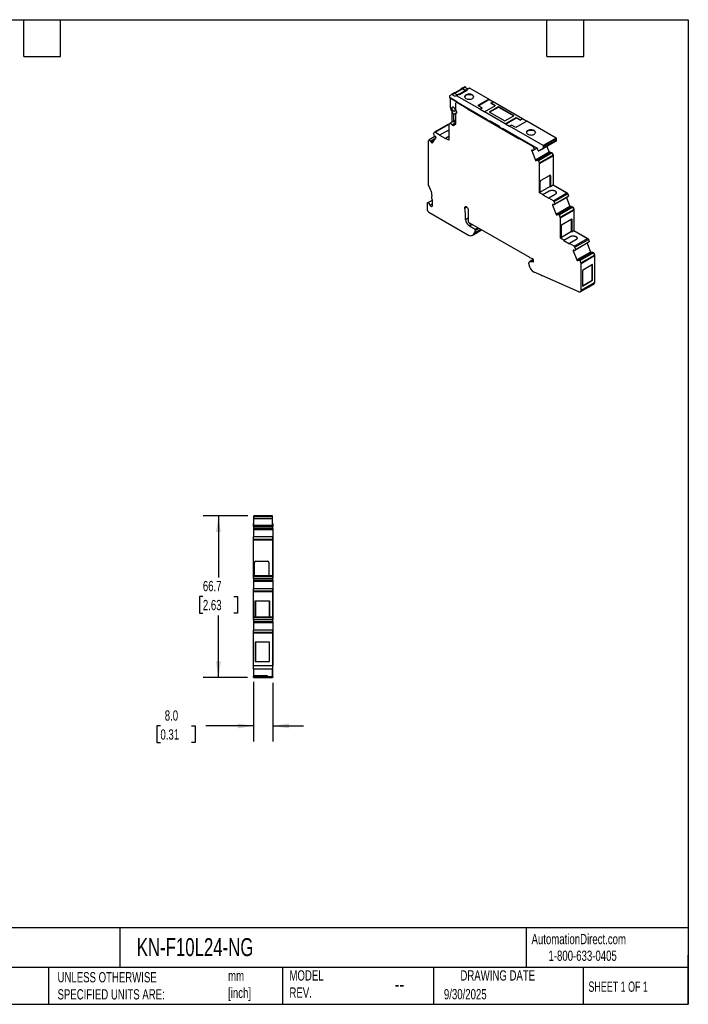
# Model space of a CAD drawing. Header units: millimetres. Extents: x 13 to 546, y 13 to 419.
# Tile 2 of 2: x 270 to 546, y 13 to 419. Entities that reach past the tile are written whole.
import ezdxf

# ---------------------------------------------------------------- set-up
doc = ezdxf.new("R2010")
doc.units = ezdxf.units.MM
doc.header["$LTSCALE"] = 2
doc.linetypes.add('SLD-Solid', pattern=[0])
doc.layers.add('DIMENSIONS', color=140, linetype='SLD-Solid', lineweight=25)
doc.layers.add('TEXT', color=140, linetype='SLD-Solid', lineweight=25)
doc.styles.add('SLDTEXTSTYLE0', font='TXT', dxfattribs={"width": 0.7})
doc.styles.add('SLDTEXTSTYLE1', font='TXT', dxfattribs={"width": 0.65})
doc.dimstyles.new('SLDDIMSTYLE1', dxfattribs={"dimtxt": 4.316016, "dimasz": 6.604, "dimexe": 0, "dimexo": 0.0625, "dimgap": 1.079004, "dimtad": 0, "dimtih": 1, "dimtoh": 1, "dimdec": 1, "dimrnd": 1e-09, "dimzin": 12, "dimdsep": 46, "dimtxsty": 'SLDTEXTSTYLE0', "dimsah": 1, "dimcen": 0.09, "dimadec": 0, "dimazin": 3, "dimtfac": 1, "dimtdec": 1, "dimtofl": 0, "dimtmove": 0, "dimatfit": 3, "dimfxl": 0, "dimfrac": 2, "dimtolj": 1, "dimtzin": 12, "dimarcsym": 0})
doc.dimstyles.new('SLDDIMSTYLE2', dxfattribs={"dimtxt": 4.316016, "dimasz": 6.604, "dimexe": 0, "dimexo": 0.0625, "dimgap": 1.079004, "dimtad": 0, "dimtih": 1, "dimtoh": 1, "dimdec": 1, "dimrnd": 1e-09, "dimzin": 4, "dimdsep": 46, "dimtxsty": 'SLDTEXTSTYLE0', "dimsah": 1, "dimcen": 0.09, "dimadec": 0, "dimazin": 1, "dimtfac": 1, "dimtdec": 1, "dimtmove": 0, "dimatfit": 0, "dimfxl": 0, "dimfrac": 2, "dimtolj": 1, "dimtzin": 12, "dimarcsym": 0})

# ---------------------------------------------------------------- blocks, each defined once
blk = doc.blocks.new('_D_2')
at = {"layer": 'DIMENSIONS'}
for p, q in [((366.63, 145.87), (366.63, 121.24)), ((374.63, 145.44), (374.63, 121.24)), ((328.22, 127.59), (326.77, 127.59)), ((326.77, 127.59), (326.77, 120.73)), ((341.04, 127.59), (342.49, 127.59)), ((342.49, 127.59), (342.49, 120.73)), ((366.63, 127.59), (346.89, 127.59)), ((374.63, 127.59), (387.33, 127.59)), ((326.77, 120.73), (328.22, 120.73)), ((342.49, 120.73), (341.04, 120.73))]:
    blk.add_line(p, q, dxfattribs=at)
for points in [[(366.63, 127.59), (360.03, 128.61), (360.03, 126.58)], [(374.63, 127.59), (381.24, 126.58), (381.24, 128.61)]]:
    blk.add_solid(points, dxfattribs=at)
at = {"layer": 'DIMENSIONS', "char_height": 4.233, "attachment_point": 1, "style": 'SLDTEXTSTYLE0'}
for s, insert in [('8.0', (330.01, 134.02)), ('0.31', (328.22, 126.19))]:
    blk.add_mtext(s, dxfattribs=dict(at, insert=insert))
blk = doc.blocks.new('_D_3')
at = {"layer": 'DIMENSIONS'}
for p, q in [((364.29, 214.29), (345.8, 214.29)), ((352.15, 214.29), (352.15, 188.84)), ((345.73, 181.02), (344.28, 181.02)), ((344.28, 181.02), (344.28, 174.16)), ((358.56, 181.02), (360.01, 181.02)), ((360.01, 181.02), (360.01, 174.16)), ((344.28, 174.16), (345.73, 174.16)), ((352.15, 147.59), (352.15, 173.19)), ((360.01, 174.16), (358.56, 174.16)), ((364.09, 147.59), (345.8, 147.59))]:
    blk.add_line(p, q, dxfattribs=at)
for points in [[(352.15, 214.29), (351.13, 207.69), (353.16, 207.69)], [(352.15, 147.59), (353.16, 154.2), (351.13, 154.2)]]:
    blk.add_solid(points, dxfattribs=at)
at = {"layer": 'DIMENSIONS', "char_height": 4.233, "attachment_point": 1, "style": 'SLDTEXTSTYLE0'}
for s, insert in [('66.7', (345.73, 187.44)), ('2.63', (345.73, 179.61))]:
    blk.add_mtext(s, dxfattribs=dict(at, insert=insert))

msp = doc.modelspace()

# ---------------------------------------------------------------- linework, layer by layer
for p, q in [((452.86, 390.69), (449.72, 388.88)), ((453.03, 390.61), (449.83, 388.76)), ((454.65, 390.15), (451.51, 388.34)), ((451.99, 390.19), (451.99, 390.2)), ((452.36, 390.52), (452.03, 390.33)), ((452.81, 390.78), (452.36, 390.52)), ((452.36, 390.52), (452.36, 390.4)), ((453.87, 391.39), (452.81, 390.78)), ((454.13, 391.27), (453.07, 390.66)), ((455.67, 390.85), (454.6, 390.24)), ((455.82, 390.83), (454.75, 390.22)), ((454.96, 390.1), (454.75, 390.22)), ((463.76, 386.25), (455.82, 390.83)), ((447.47, 387.59), (447.47, 387)), ((447.47, 387), (450.58, 385.2)), ((448.49, 388.29), (447.53, 387.73)), ((450.58, 385.2), (447.82, 386.8)), ((447.82, 386.8), (447.82, 382.96)), ((449.55, 388.9), (448.49, 388.29)), ((449.82, 388.78), (448.76, 388.17)), ((451.35, 388.36), (450.29, 387.75)), ((451.5, 388.34), (450.44, 387.73)), ((460.16, 382.12), (450.44, 387.73)), ((451.5, 388.34), (451.71, 388.22)), ((454.75, 390.14), (451.57, 388.3)), ((451.71, 388.22), (454.96, 390.1)), ((454.75, 390.14), (454.89, 390.06)), ((463.76, 386.25), (459.24, 383.63)), ((459.33, 383.58), (463.79, 386.15)), ((463.79, 386.15), (463.76, 386.25)), ((465.46, 385.18), (463.79, 386.15)), ((448.88, 383.07), (448.72, 382.98)), ((450.15, 381.88), (450.15, 384.71)), ((450.64, 385.17), (450.26, 384.94)), ((450.79, 385.08), (450.51, 384.92)), ((454.96, 382.35), (450.51, 384.92)), ((450.58, 385.2), (463.13, 377.96)), ((450.58, 385.13), (450.58, 385.2)), ((450.58, 385.2), (450.58, 385.2)), ((455.24, 382.51), (454.96, 382.35)), ((454.96, 382.35), (454.98, 382.25)), ((454.98, 382.25), (455.33, 382.46)), ((454.98, 382.25), (476.26, 369.97)), ((461.01, 382.61), (459.24, 383.63)), ((461.01, 382.61), (460.16, 382.12)), ((461.01, 382.53), (460.16, 382.04)), ((460.16, 382.04), (460.16, 382.12)), ((461.9, 381.03), (460.16, 382.04)), ((461.01, 382.53), (461.01, 382.61)), ((461.93, 381.1), (466.45, 383.71)), ((467.72, 383.14), (463.98, 380.98)), ((464.05, 380.94), (467.72, 383.06)), ((464.68, 384.73), (465.53, 385.22)), ((464.68, 384.73), (466.45, 383.71)), ((464.68, 384.65), (464.68, 384.73)), ((464.68, 384.65), (466.38, 383.67)), ((477.69, 378.2), (465.53, 385.22)), ((474.09, 379.47), (467.72, 383.14)), ((467.72, 383.06), (467.72, 383.14)), ((467.72, 383.06), (474.02, 379.43)), ((448.49, 381.2), (448.49, 376.76)), ((449.2, 380.2), (449.2, 377.22)), ((449.55, 380.17), (449.93, 380.39)), ((449.79, 380.38), (449.66, 380.31)), ((449.67, 381.34), (449.83, 381.43)), ((450.15, 375.96), (450.15, 380.2)), ((450.17, 380.47), (450.48, 380.65)), ((450.38, 380.47), (450.23, 380.39)), ((450.37, 380.46), (450.26, 380.4)), ((450.43, 380.62), (450.43, 380.54)), ((461.93, 381.1), (461.9, 381.03)), ((470.55, 376.12), (461.93, 381.1)), ((463.13, 377.71), (463.13, 377.96)), ((463.98, 380.98), (470.34, 377.31)), ((470.34, 377.31), (474.09, 379.47)), ((470.55, 376.12), (475.08, 378.73)), ((470.58, 376.03), (475.1, 378.64)), ((475.08, 378.73), (476.85, 377.71)), ((475.1, 378.64), (475.08, 378.73)), ((475.1, 378.64), (476.85, 377.63)), ((476.85, 377.71), (477.69, 378.2)), ((477.69, 378.12), (476.85, 377.63)), ((477.69, 378.2), (477.69, 378.12)), ((479.39, 377.14), (477.69, 378.12)), ((446.85, 375.84), (441.3, 372.64)), ((441.55, 372.61), (447.1, 375.82)), ((447.1, 375.82), (447.25, 375.73)), ((447.17, 375.78), (447.21, 375.8)), ((447.21, 375.8), (447.25, 375.77)), ((447.25, 375.83), (447.25, 369.32)), ((448.74, 376.9), (447.51, 376.19)), ((450.15, 376.5), (448.71, 375.67)), ((450.15, 376.28), (448.85, 375.53)), ((449.05, 375.37), (450.15, 376.01)), ((449.19, 375.4), (450.1, 375.92)), ((449.2, 377.22), (450.15, 377.77)), ((450.15, 377.27), (449.42, 376.85)), ((463.13, 377.71), (464.19, 377.1)), ((468.29, 374.98), (464.19, 377.35)), ((464.19, 377.35), (464.19, 377.1)), ((464.4, 377.22), (464.19, 377.1)), ((468.29, 374.73), (468.29, 374.98)), ((468.29, 374.73), (469.35, 374.12)), ((469.35, 374.37), (483.67, 366.1)), ((469.35, 374.37), (469.35, 374.12)), ((469.56, 374.24), (469.35, 374.12)), ((470.58, 376.03), (470.55, 376.12)), ((472.32, 375.02), (470.58, 376.03)), ((473.17, 375.59), (472.32, 375.1)), ((472.32, 375.1), (472.32, 375.02)), ((486.14, 367.12), (472.32, 375.1)), ((474.94, 374.57), (473.17, 375.59)), ((479.46, 377.18), (474.94, 374.57)), ((476.85, 377.71), (476.85, 377.63)), ((491.52, 370.22), (479.46, 377.18)), ((441.53, 370.94), (439.1, 369.54)), ((441.83, 370.16), (439.79, 368.98)), ((440.46, 368.21), (441.95, 370.33)), ((441.24, 372.59), (440.87, 372.05)), ((441.33, 371.17), (440.87, 372.05)), ((441.37, 371.12), (441.33, 371.17)), ((441.46, 371.01), (441.37, 371.12)), ((443.47, 371.5), (441.55, 372.61)), ((442, 370.53), (441.73, 370.86)), ((446.09, 373.02), (443.47, 371.5)), ((446.09, 372.93), (443.47, 371.42)), ((443.47, 371.42), (443.47, 371.5)), ((443.47, 371.42), (445.87, 370.04)), ((447.25, 370.91), (445.87, 370.12)), ((445.87, 370.04), (445.87, 370.12)), ((447.25, 369.32), (445.87, 370.12)), ((446.09, 372.93), (446.09, 373.02)), ((476.62, 370.17), (476.27, 369.97)), ((476.7, 370.12), (476.42, 369.96)), ((481.88, 366.81), (476.42, 369.96)), ((491.52, 370.22), (486.14, 367.12)), ((491.73, 369.86), (486.36, 366.75)), ((491.73, 369.24), (491.73, 369.86)), ((438.7, 368.86), (438.7, 351.44)), ((439.1, 369.54), (438.74, 369.03)), ((439.1, 369.54), (439.79, 368.98)), ((439.79, 368.98), (439.83, 368.93)), ((439.83, 368.93), (439.92, 368.82)), ((439.92, 368.82), (441.55, 369.76)), ((440.01, 368.57), (441.19, 369.25)), ((440.05, 368.47), (441.06, 369.06)), ((440.05, 368.47), (440.32, 368.14)), ((440.32, 368.14), (440.48, 368.23)), ((481.88, 366.81), (482.16, 366.97)), ((483.73, 366.05), (482.1, 365.11)), ((482.18, 366.43), (482.64, 366.69)), ((482.56, 365.46), (482.18, 366.43)), ((483.67, 366.1), (482.56, 365.46)), ((489.79, 368.02), (484.42, 364.92)), ((484.42, 364.92), (486.29, 366)), ((491.67, 369.11), (486.29, 366)), ((491.73, 369.24), (486.36, 366.14)), ((486.36, 366.14), (486.36, 366.75)), ((487.69, 366.81), (488.62, 364.42)), ((489.79, 368.02), (491.67, 369.11)), ((481.7, 365.26), (481.43, 365.24)), ((481.81, 365.17), (481.48, 364.98)), ((481.48, 364.98), (482.96, 361.15)), ((482.06, 365.1), (481.97, 365.1)), ((482.1, 365.11), (482.06, 365.1)), ((482.56, 365.46), (482.1, 365.11)), ((488.62, 364.42), (482.96, 361.15)), ((489.12, 364.39), (483.47, 361.12)), ((483.51, 361.13), (489.16, 364.4)), ((489.19, 364.35), (483.63, 361.14)), ((483.88, 365.73), (483.88, 365.41)), ((484.09, 365.04), (484.27, 364.94)), ((489.88, 364.1), (484.33, 360.9)), ((484.68, 359.99), (490.23, 363.19)), ((484.73, 359.76), (490.28, 362.96)), ((489.15, 364.35), (489.25, 364.41)), ((489.19, 364.35), (489.15, 364.35)), ((489.16, 364.4), (489.25, 364.41)), ((489.19, 364.35), (489.88, 364.1)), ((489.32, 364.32), (489.28, 364.31)), ((489.3, 364.31), (489.32, 364.32)), ((489.95, 364.09), (489.32, 364.32)), ((489.88, 364.1), (490.23, 363.19)), ((489.9, 364.06), (489.95, 364.09)), ((489.95, 364.09), (490.28, 363.25)), ((490.22, 363.22), (490.28, 363.25)), ((490.27, 363.04), (490.32, 363.06)), ((490.28, 362.96), (490.28, 350.89)), ((490.32, 363.06), (490.32, 350.91)), ((483.11, 360.91), (483.44, 361.1)), ((483.11, 360.91), (483.38, 360.93)), ((483.38, 360.93), (483.41, 360.95)), ((483.51, 361.13), (483.6, 361.14)), ((483.6, 361.14), (483.63, 361.14)), ((483.63, 361.14), (484.33, 360.9)), ((484.68, 359.99), (484.33, 360.9)), ((484.73, 347.69), (484.73, 359.76)), ((485.37, 352.85), (488.83, 354.85)), ((489.11, 350.3), (489.11, 354.69)), ((489.18, 354.65), (489.11, 354.69)), ((489.18, 354.65), (489.18, 350.26)), ((485.01, 347.85), (485.01, 352.24)), ((489.11, 350.3), (485.01, 347.93)), ((489.11, 350.3), (489.18, 350.26)), ((489.18, 350.26), (490.28, 350.89)), ((490.28, 350.89), (490.32, 350.91)), ((490.28, 350.89), (495.98, 347.6)), ((490.32, 350.91), (496.09, 347.58)), ((439.96, 348.26), (440.22, 346.3)), ((484.73, 347.69), (485.01, 347.85)), ((486.11, 346.89), (484.73, 347.69)), ((486.11, 346.89), (488.72, 348.4)), ((488.72, 348.32), (486.11, 346.81)), ((486.11, 346.81), (486.11, 346.89)), ((486.11, 346.81), (488.51, 345.42)), ((491.13, 347.01), (488.51, 345.5)), ((488.51, 345.42), (488.51, 345.5)), ((490.43, 344.39), (488.51, 345.5)), ((488.72, 348.32), (488.72, 348.4)), ((490.43, 344.39), (495.98, 347.6)), ((496.2, 345.9), (490.65, 342.69)), ((490.74, 344.01), (496.29, 347.22)), ((496.67, 346.25), (491.12, 343.04)), ((495.76, 345.65), (497.18, 342.01)), ((496.05, 347.55), (496.09, 347.58)), ((496.67, 346.25), (496.2, 345.9)), ((496.28, 347.24), (496.34, 347.27)), ((496.29, 347.22), (496.67, 346.25)), ((496.34, 347.27), (496.69, 346.37)), ((496.63, 346.34), (496.69, 346.37)), ((496.64, 346.33), (496.69, 346.37)), ((438.31, 343.13), (438.31, 340.92)), ((440.32, 344.54), (438.46, 343.47)), ((439.37, 342.57), (440.32, 343.12)), ((439.99, 342.06), (440.32, 342.25)), ((440.32, 344.89), (440.32, 342.2)), ((453.85, 341.31), (454.66, 341.78)), ((490.26, 342.85), (489.99, 342.82)), ((490.37, 342.76), (490.03, 342.57)), ((490.03, 342.57), (491.52, 338.74)), ((490.62, 342.69), (490.52, 342.68)), ((490.65, 342.69), (490.62, 342.69)), ((491.12, 343.04), (490.65, 342.69)), ((491.12, 343.04), (490.74, 344.01)), ((497.18, 342.01), (491.52, 338.74)), ((497.68, 341.97), (492.02, 338.71)), ((492.06, 338.72), (497.72, 341.99)), ((497.74, 341.94), (492.19, 338.73)), ((498.44, 341.69), (492.88, 338.49)), ((497.7, 341.93), (497.81, 341.99)), ((497.74, 341.94), (497.7, 341.93)), ((497.72, 341.99), (497.81, 341.99)), ((497.74, 341.94), (498.44, 341.69)), ((497.87, 341.9), (497.84, 341.9)), ((497.86, 341.89), (497.87, 341.9)), ((498.51, 341.68), (497.87, 341.9)), ((498.44, 341.69), (498.79, 340.78)), ((498.45, 341.65), (498.51, 341.68)), ((498.51, 341.68), (498.83, 340.83)), ((439.02, 339.7), (455.42, 330.23)), ((455.26, 340.63), (455.26, 335.85)), ((491.67, 338.49), (492, 338.69)), ((491.67, 338.49), (491.94, 338.52)), ((491.94, 338.52), (491.96, 338.53)), ((492.06, 338.72), (492.15, 338.73)), ((492.15, 338.73), (492.19, 338.73)), ((492.19, 338.73), (492.88, 338.49)), ((493.24, 337.57), (492.88, 338.49)), ((493.24, 337.57), (498.79, 340.78)), ((493.29, 337.34), (498.84, 340.55)), ((493.29, 328.87), (493.29, 337.34)), ((498.78, 340.8), (498.83, 340.83)), ((498.83, 340.63), (498.87, 340.65)), ((498.84, 340.55), (498.84, 332.07)), ((498.87, 340.65), (498.87, 332.09)), ((454.14, 336.65), (455.26, 337.3)), ((455.55, 334.18), (456.56, 334.77)), ((455.58, 334.16), (455.55, 334.18)), ((456.6, 334.75), (455.58, 334.16)), ((455.61, 335.23), (455.68, 335.19)), ((455.74, 333.99), (456.82, 334.61)), ((455.74, 333.99), (458.19, 332.58)), ((480.62, 320.88), (455.87, 335.17)), ((493.82, 334.46), (497.99, 336.86)), ((493.82, 329.17), (493.82, 334.46)), ((497.89, 331.61), (497.89, 336.81)), ((497.99, 336.86), (497.99, 331.58)), ((456.92, 330.08), (460.8, 332.32)), ((457, 330.13), (460.8, 332.32)), ((460.43, 332.53), (457.65, 330.93)), ((457.65, 330.93), (457.73, 330.88)), ((460.52, 332.48), (457.73, 330.88)), ((458.19, 332.58), (459.27, 333.2)), ((458.23, 332.17), (459.65, 332.99)), ((458.26, 332.44), (458.23, 332.17)), ((458.26, 332.44), (459.42, 333.12)), ((497.89, 331.61), (493.82, 329.25)), ((494.66, 328.07), (497.28, 329.58)), ((497.28, 329.5), (494.66, 327.99)), ((497.28, 329.5), (497.28, 329.58)), ((497.89, 331.61), (497.99, 331.58)), ((497.99, 331.58), (498.84, 332.07)), ((498.84, 332.07), (498.87, 332.09)), ((498.84, 332.07), (504.54, 328.78)), ((498.87, 332.09), (504.65, 328.76)), ((493.29, 328.87), (493.82, 329.17)), ((494.66, 328.07), (493.29, 328.87)), ((494.66, 327.99), (494.66, 328.07)), ((494.66, 327.99), (497.07, 326.6)), ((499.68, 328.19), (497.07, 326.68)), ((498.99, 325.57), (497.07, 326.68)), ((497.07, 326.6), (497.07, 326.68)), ((498.99, 325.57), (504.54, 328.78)), ((504.76, 327.08), (499.21, 323.87)), ((499.3, 325.19), (504.85, 328.4)), ((499.67, 324.22), (499.3, 325.19)), ((505.22, 327.43), (499.67, 324.22)), ((504.32, 326.82), (505.73, 323.19)), ((504.61, 328.73), (504.65, 328.76)), ((505.22, 327.43), (504.76, 327.08)), ((504.84, 328.42), (504.89, 328.45)), ((504.85, 328.4), (505.22, 327.43)), ((504.89, 328.45), (505.24, 327.55)), ((505.19, 327.52), (505.24, 327.55)), ((505.19, 327.51), (505.24, 327.55)), ((498.81, 324.03), (498.54, 324)), ((498.92, 323.94), (498.59, 323.75)), ((498.59, 323.75), (500.07, 319.92)), ((499.17, 323.87), (499.08, 323.86)), ((499.21, 323.87), (499.17, 323.87)), ((499.67, 324.22), (499.21, 323.87)), ((505.73, 323.19), (500.07, 319.92)), ((506.24, 323.15), (500.58, 319.89)), ((500.62, 319.9), (506.27, 323.16)), ((506.3, 323.11), (500.75, 319.91)), ((506.99, 322.87), (501.44, 319.67)), ((501.79, 318.75), (507.34, 321.96)), ((501.84, 318.52), (507.39, 321.73)), ((506.26, 323.11), (506.37, 323.17)), ((506.3, 323.11), (506.26, 323.11)), ((506.27, 323.16), (506.37, 323.17)), ((506.3, 323.11), (506.99, 322.87)), ((506.43, 323.08), (506.39, 323.08)), ((506.41, 323.07), (506.43, 323.08)), ((507.06, 322.86), (506.43, 323.08)), ((506.99, 322.87), (507.34, 321.96)), ((507.01, 322.83), (507.06, 322.86)), ((507.06, 322.86), (507.39, 322.01)), ((507.34, 321.98), (507.39, 322.01)), ((507.39, 321.81), (507.43, 321.83)), ((507.39, 321.73), (507.39, 310.68)), ((507.43, 321.83), (507.43, 310.78)), ((480.32, 318.28), (480.32, 318.52)), ((482.12, 320.12), (480.66, 319.28)), ((481.92, 320.35), (480.72, 320.83)), ((481.19, 319.33), (482.16, 319.89)), ((481.19, 319.33), (482, 319.11)), ((482, 319.11), (482.15, 319.2)), ((482.16, 319.26), (482.16, 319.96)), ((500.22, 319.67), (500.56, 319.87)), ((500.22, 319.67), (500.49, 319.7)), ((500.49, 319.7), (500.52, 319.71)), ((500.62, 319.9), (500.71, 319.91)), ((500.71, 319.91), (500.75, 319.91)), ((500.75, 319.91), (501.44, 319.67)), ((501.79, 318.75), (501.44, 319.67)), ((501.84, 307.47), (501.84, 318.52)), ((506.54, 318.04), (502.37, 315.64)), ((506.45, 311.59), (506.45, 317.99)), ((506.54, 311.53), (506.54, 318.04)), ((485.39, 313.65), (482.5, 314.91)), ((500.91, 306.8), (485.61, 313.47)), ((502.37, 315.64), (502.37, 309.13)), ((501.53, 306.79), (507.08, 309.99)), ((501.84, 307.47), (507.39, 310.68)), ((502.37, 309.24), (506.45, 311.59)), ((502.37, 309.13), (506.54, 311.53)), ((506.54, 311.53), (506.45, 311.59)), ((507.39, 310.76), (507.43, 310.78)), ((374.43, 214.29), (366.83, 214.29)), ((366.83, 213.99), (366.83, 214.29)), ((374.43, 213.99), (366.83, 213.99)), ((366.83, 213.24), (366.83, 213.99)), ((374.43, 213.24), (366.83, 213.24)), ((366.83, 213.03), (366.83, 213.24)), ((374.43, 213.03), (366.83, 213.03)), ((366.83, 210.38), (366.83, 213.03)), ((374.43, 213.99), (374.43, 214.29)), ((374.43, 213.24), (374.43, 213.99)), ((374.43, 213.03), (374.43, 213.24)), ((374.43, 210.38), (374.43, 213.03)), ((366.63, 211.09), (366.83, 211.09)), ((366.63, 210.84), (366.63, 211.09)), ((366.63, 209.92), (366.63, 210.84)), ((366.63, 210.84), (366.83, 210.84)), ((374.48, 209.92), (366.63, 209.92)), ((366.63, 209.92), (366.63, 209.17)), ((374.48, 209.17), (366.63, 209.17)), ((366.63, 209.17), (366.63, 209.14)), ((366.63, 209.14), (366.63, 209.06)), ((366.63, 209.06), (374.63, 209.06)), ((366.63, 209.06), (366.63, 209.03)), ((366.63, 209.03), (374.63, 209.03)), ((366.63, 209.03), (366.63, 208.86)), ((366.63, 208.86), (374.63, 208.86)), ((366.63, 208.86), (366.63, 208.58)), ((374.63, 208.58), (366.63, 208.58)), ((366.63, 208.58), (366.63, 205.59)), ((374.43, 210.38), (366.83, 210.38)), ((366.83, 210.29), (366.83, 210.38)), ((374.43, 210.29), (366.83, 210.29)), ((374.43, 211.09), (374.48, 211.09)), ((374.43, 210.84), (374.48, 210.84)), ((374.43, 210.29), (374.43, 210.38)), ((374.48, 211.09), (374.48, 210.84)), ((374.48, 210.99), (374.63, 210.99)), ((374.48, 210.84), (374.48, 209.92)), ((374.48, 210.79), (374.63, 210.79)), ((374.48, 209.93), (374.63, 209.93)), ((374.48, 209.92), (374.48, 209.17)), ((374.48, 209.25), (374.63, 209.25)), ((374.48, 209.21), (374.63, 209.21)), ((374.48, 209.14), (374.48, 209.17)), ((374.48, 209.14), (374.63, 209.14)), ((374.63, 210.99), (374.63, 210.79)), ((374.63, 210.79), (374.63, 209.93)), ((374.63, 209.25), (374.63, 209.93)), ((374.63, 209.21), (374.63, 209.25)), ((374.63, 209.14), (374.63, 209.21)), ((374.63, 209.14), (374.63, 209.06)), ((374.63, 209.06), (374.63, 209.03)), ((374.63, 209.03), (374.63, 208.86)), ((374.63, 208.86), (374.63, 208.58)), ((374.63, 208.58), (374.63, 205.48)), ((374.48, 205.59), (366.63, 205.59)), ((366.63, 204.73), (366.63, 205.59)), ((366.63, 204.73), (374.48, 204.73)), ((366.63, 204.48), (366.63, 204.73)), ((366.63, 204.48), (374.48, 204.48)), ((366.63, 189.69), (366.63, 204.48)), ((374.48, 205.59), (374.48, 204.73)), ((374.48, 205.48), (374.63, 205.48)), ((374.48, 204.73), (374.48, 204.48)), ((374.48, 204.68), (374.63, 204.68)), ((374.48, 204.48), (374.48, 189.69)), ((374.48, 204.48), (374.63, 204.48)), ((374.63, 205.48), (374.63, 204.68)), ((374.63, 204.68), (374.63, 204.48)), ((374.63, 204.48), (374.63, 189.59)), ((367.53, 195.57), (372.43, 195.57)), ((367.03, 189.69), (367.03, 195.07)), ((372.93, 195.07), (372.93, 189.69)), ((366.63, 189.69), (374.48, 189.69)), ((366.63, 189.44), (366.63, 189.69)), ((366.63, 189.44), (374.48, 189.44)), ((366.63, 188.52), (366.63, 189.44)), ((374.48, 188.52), (366.63, 188.52)), ((366.63, 188.52), (366.63, 187.77)), ((374.48, 187.77), (366.63, 187.77)), ((366.63, 187.77), (366.63, 187.74)), ((366.63, 187.74), (366.63, 187.66)), ((366.63, 187.66), (374.63, 187.66)), ((366.63, 187.66), (366.63, 187.63)), ((366.63, 187.63), (374.63, 187.63)), ((366.63, 187.63), (366.63, 187.46)), ((366.63, 187.46), (374.63, 187.46)), ((366.63, 187.46), (366.63, 187.18)), ((374.63, 187.18), (366.63, 187.18)), ((366.63, 187.18), (366.63, 184.19)), ((374.48, 189.69), (374.48, 189.44)), ((374.48, 189.59), (374.63, 189.59)), ((374.48, 189.44), (374.48, 188.52)), ((374.48, 189.39), (374.63, 189.39)), ((374.48, 188.53), (374.63, 188.53)), ((374.48, 188.52), (374.48, 187.77)), ((374.48, 187.85), (374.63, 187.85)), ((374.48, 187.81), (374.63, 187.81)), ((374.48, 187.74), (374.48, 187.77)), ((374.48, 187.74), (374.63, 187.74)), ((374.63, 189.59), (374.63, 189.39)), ((374.63, 189.39), (374.63, 188.53)), ((374.63, 187.85), (374.63, 188.53)), ((374.63, 187.81), (374.63, 187.85)), ((374.63, 187.74), (374.63, 187.81)), ((374.63, 187.74), (374.63, 187.66)), ((374.63, 187.66), (374.63, 187.63)), ((374.63, 187.63), (374.63, 187.46)), ((374.63, 187.46), (374.63, 187.18)), ((374.63, 187.18), (374.63, 184.08)), ((374.48, 184.19), (366.63, 184.19)), ((366.63, 183.33), (366.63, 184.19)), ((366.63, 183.33), (374.48, 183.33)), ((366.63, 183.08), (366.63, 183.33)), ((366.63, 183.08), (374.48, 183.08)), ((366.63, 172.69), (366.63, 183.08)), ((374.48, 184.19), (374.48, 183.33)), ((374.48, 184.08), (374.63, 184.08)), ((374.48, 183.33), (374.48, 183.08)), ((374.48, 183.28), (374.63, 183.28)), ((374.48, 183.08), (374.48, 172.69)), ((374.48, 183.08), (374.63, 183.08)), ((374.63, 184.08), (374.63, 183.28)), ((374.63, 183.28), (374.63, 183.08)), ((374.63, 183.08), (374.63, 172.59)), ((367.38, 179.17), (373.28, 179.17)), ((367.38, 172.69), (367.38, 179.17)), ((367.42, 179.13), (367.38, 179.17)), ((373.25, 179.13), (367.42, 179.13)), ((367.42, 179.13), (367.42, 172.69)), ((373.25, 179.13), (373.28, 179.17)), ((373.25, 172.69), (373.25, 179.13)), ((373.28, 179.17), (373.28, 172.69)), ((366.63, 172.69), (374.48, 172.69)), ((366.63, 172.44), (366.63, 172.69)), ((366.63, 172.44), (374.48, 172.44)), ((366.63, 171.52), (366.63, 172.44)), ((374.48, 171.52), (366.63, 171.52)), ((366.63, 171.52), (366.63, 170.77)), ((374.48, 170.77), (366.63, 170.77)), ((366.63, 170.77), (366.63, 170.74)), ((366.63, 170.74), (366.63, 170.66)), ((374.48, 172.69), (374.48, 172.44)), ((374.48, 172.59), (374.63, 172.59)), ((374.48, 172.44), (374.48, 171.52)), ((374.48, 172.39), (374.63, 172.39)), ((374.48, 171.53), (374.63, 171.53)), ((374.48, 171.52), (374.48, 170.77)), ((374.48, 170.85), (374.63, 170.85)), ((374.48, 170.81), (374.63, 170.81)), ((374.48, 170.74), (374.48, 170.77)), ((374.48, 170.74), (374.63, 170.74)), ((374.63, 172.59), (374.63, 172.39)), ((374.63, 172.39), (374.63, 171.53)), ((374.63, 170.85), (374.63, 171.53)), ((374.63, 170.81), (374.63, 170.85)), ((374.63, 170.74), (374.63, 170.81)), ((374.63, 170.74), (374.63, 170.66)), ((366.63, 170.66), (374.63, 170.66)), ((366.63, 170.66), (366.63, 170.63)), ((366.63, 170.63), (374.63, 170.63)), ((366.63, 170.63), (366.63, 170.46)), ((366.63, 170.46), (374.63, 170.46)), ((366.63, 170.46), (366.63, 170.18)), ((374.63, 170.18), (366.63, 170.18)), ((366.63, 170.18), (366.63, 167.19)), ((374.48, 167.19), (366.63, 167.19)), ((366.63, 166.33), (366.63, 167.19)), ((374.48, 167.19), (374.48, 166.33)), ((374.48, 167.08), (374.63, 167.08)), ((374.63, 170.66), (374.63, 170.63)), ((374.63, 170.63), (374.63, 170.46)), ((374.63, 170.46), (374.63, 170.18)), ((374.63, 170.18), (374.63, 167.08)), ((374.63, 167.08), (374.63, 166.28)), ((366.63, 166.08), (366.63, 166.33)), ((366.63, 166.33), (374.48, 166.33)), ((366.63, 166.08), (374.48, 166.08)), ((366.63, 152.54), (366.63, 166.08)), ((374.48, 166.33), (374.48, 166.08)), ((374.48, 166.28), (374.63, 166.28)), ((374.48, 166.08), (374.48, 152.54)), ((374.48, 166.08), (374.63, 166.08)), ((374.63, 166.28), (374.63, 166.08)), ((374.63, 166.08), (374.63, 152.54)), ((373.28, 162.17), (367.38, 162.17)), ((367.38, 162.17), (367.38, 154.19)), ((367.38, 162.17), (367.42, 162.13)), ((373.25, 162.13), (367.42, 162.13)), ((367.42, 162.13), (367.42, 154.23)), ((373.28, 162.17), (373.25, 162.13)), ((373.25, 154.23), (373.25, 162.13)), ((373.28, 154.19), (373.28, 162.17)), ((366.63, 151.06), (366.63, 152.54)), ((366.63, 152.54), (374.48, 152.54)), ((374.48, 151.06), (366.63, 151.06)), ((366.63, 151.06), (366.63, 148.41)), ((367.38, 154.19), (367.42, 154.23)), ((367.38, 154.19), (373.28, 154.19)), ((367.42, 154.23), (373.25, 154.23)), ((373.28, 154.19), (373.25, 154.23)), ((374.48, 152.54), (374.48, 151.06)), ((374.48, 152.54), (374.63, 152.54)), ((374.48, 151.15), (374.63, 151.15)), ((374.48, 147.88), (374.48, 151.06)), ((374.63, 151.15), (374.63, 152.54)), ((374.63, 147.98), (374.63, 151.15)), ((366.63, 148.41), (370.78, 148.41)), ((366.63, 148.41), (370.78, 148.41)), ((366.63, 148.41), (366.63, 148.41)), ((366.63, 148.41), (366.63, 147.98)), ((366.63, 147.98), (372.23, 147.98)), ((366.63, 147.98), (366.63, 147.96)), ((366.63, 147.96), (372.23, 147.96)), ((366.63, 147.59), (366.63, 147.96)), ((366.63, 147.59), (374.48, 147.59)), ((370.78, 148.41), (370.78, 148.35)), ((370.78, 148.35), (372.23, 148.35)), ((370.78, 148.34), (370.78, 148.35)), ((370.78, 148.34), (372.23, 148.34)), ((372.23, 148.35), (372.23, 147.88)), ((374.48, 147.88), (372.23, 147.88)), ((372.23, 147.88), (372.23, 147.86)), ((372.23, 147.86), (374.48, 147.86)), ((374.48, 147.98), (374.63, 147.98)), ((374.48, 147.96), (374.63, 147.96)), ((374.48, 147.88), (374.48, 147.86)), ((374.48, 147.86), (374.48, 147.59)), ((374.48, 147.69), (374.63, 147.69)), ((374.63, 147.98), (374.63, 147.96)), ((374.63, 147.96), (374.63, 147.69))]:
    msp.add_line(p, q)
at = {"flags": 128}
for points in [[(453.07, 390.66), (453.04, 390.69), (453.01, 390.73), (452.97, 390.75), (452.93, 390.77), (452.9, 390.79), (452.87, 390.79), (452.83, 390.79), (452.81, 390.78)], [(452.86, 390.69), (452.88, 390.7), (452.9, 390.7), (452.92, 390.7), (452.94, 390.69), (452.97, 390.68), (452.99, 390.66), (453.01, 390.64), (453.03, 390.61)], [(454.57, 390.2), (454.44, 390.08), (454.29, 390), (454.1, 389.98), (453.9, 390.01), (453.69, 390.1), (453.47, 390.25), (453.26, 390.43), (453.07, 390.66)], [(454.13, 391.27), (454.1, 391.31), (454.07, 391.34), (454.03, 391.37), (454, 391.39), (453.96, 391.4), (453.93, 391.4), (453.9, 391.4), (453.87, 391.39)], [(448.76, 388.17), (448.73, 388.2), (448.69, 388.24), (448.66, 388.26), (448.62, 388.28), (448.59, 388.3), (448.55, 388.3), (448.52, 388.3), (448.49, 388.29)], [(450.26, 387.71), (450.13, 387.59), (449.97, 387.51), (449.79, 387.49), (449.59, 387.52), (449.37, 387.61), (449.16, 387.76), (448.95, 387.94), (448.76, 388.17)], [(449.55, 388.9), (449.58, 388.91), (449.61, 388.91), (449.65, 388.91), (449.68, 388.9), (449.72, 388.88), (449.75, 388.85), (449.79, 388.82), (449.82, 388.78)], [(454.32, 386.55), (454.62, 386.41), (454.97, 386.31), (455.34, 386.25), (455.73, 386.24), (456.11, 386.27), (456.47, 386.35), (456.8, 386.48), (457.07, 386.63), (457.28, 386.82), (457.42, 387.03), (457.48, 387.25), (457.46, 387.47), (457.36, 387.69), (457.18, 387.89), (456.94, 388.06), (456.64, 388.2), (456.3, 388.3), (455.92, 388.36), (455.54, 388.37), (455.15, 388.34), (454.79, 388.26), (454.47, 388.14), (454.19, 387.98), (453.98, 387.79), (453.85, 387.58), (453.78, 387.36), (453.8, 387.14), (453.9, 386.92), (454.08, 386.72), (454.32, 386.55)], [(454.32, 387.98), (454.62, 388.12), (454.97, 388.22), (455.34, 388.28), (455.73, 388.29), (456.11, 388.26), (456.47, 388.18), (456.8, 388.05), (457.07, 387.9), (457.28, 387.71), (457.42, 387.5), (457.48, 387.28), (457.48, 387.27)], [(449.9, 381.75), (449.88, 381.54), (449.79, 381.38), (449.66, 381.28), (449.49, 381.25), (449.3, 381.3), (449.1, 381.41), (448.9, 381.59), (448.73, 381.81), (448.6, 382.06), (448.52, 382.32), (448.49, 382.57), (448.52, 382.78), (448.6, 382.95), (448.73, 383.05), (448.9, 383.07), (449.1, 383.03), (449.3, 382.91), (449.49, 382.73), (449.66, 382.51), (449.79, 382.26), (449.88, 382), (449.9, 381.75)], [(449.87, 381.77), (449.84, 382.01), (449.76, 382.25), (449.64, 382.49), (449.48, 382.71), (449.29, 382.87), (449.1, 382.98), (448.92, 383.03), (448.76, 383), (448.63, 382.91), (448.55, 382.75), (448.53, 382.55), (448.55, 382.32), (448.63, 382.07), (448.76, 381.83), (448.92, 381.62), (449.1, 381.45), (449.29, 381.34), (449.48, 381.29), (449.64, 381.32), (449.76, 381.42), (449.84, 381.57), (449.87, 381.77)], [(448.73, 380.84), (448.81, 380.65), (448.91, 380.47), (449.05, 380.31), (449.2, 380.2), (449.35, 380.14), (449.48, 380.14), (449.59, 380.2), (449.66, 380.31)], [(450.26, 380.4), (450.36, 380.45), (450.44, 380.55), (450.49, 380.68), (450.51, 380.83), (450.49, 381.01), (450.44, 381.19), (450.36, 381.38), (450.26, 381.56)], [(447.25, 375.83), (447.34, 376.02), (447.47, 376.16), (447.64, 376.24), (447.84, 376.25), (448.06, 376.19), (448.28, 376.07), (448.5, 375.9), (448.71, 375.67)], [(479.85, 371.81), (480.15, 371.67), (480.5, 371.57), (480.87, 371.52), (481.26, 371.5), (481.64, 371.54), (482, 371.62), (482.32, 371.74), (482.6, 371.9), (482.81, 372.09), (482.95, 372.29), (483.01, 372.51), (482.99, 372.74), (482.89, 372.95), (482.71, 373.15), (482.47, 373.33), (482.17, 373.47), (481.82, 373.57), (481.45, 373.62), (481.06, 373.64), (480.68, 373.6), (480.32, 373.52), (479.99, 373.4), (479.72, 373.24), (479.51, 373.05), (479.37, 372.85), (479.31, 372.63), (479.33, 372.4), (479.43, 372.19), (479.61, 371.99), (479.85, 371.81)], [(479.85, 373.24), (480.15, 373.38), (480.5, 373.49), (480.87, 373.54), (481.26, 373.55), (481.64, 373.52), (482, 373.44), (482.32, 373.32), (482.6, 373.16), (482.81, 372.97), (482.95, 372.76), (483.01, 372.54), (483.01, 372.53)], [(489.12, 364.39), (489.14, 364.39), (489.16, 364.4)], [(488.72, 348.4), (489.02, 348.54), (489.36, 348.63), (489.74, 348.68), (490.12, 348.68), (490.49, 348.63), (490.83, 348.54), (491.13, 348.4), (491.37, 348.23), (491.53, 348.03), (491.62, 347.82), (491.62, 347.6), (491.53, 347.38), (491.37, 347.19), (491.13, 347.01)], [(491.62, 347.67), (491.62, 347.74), (491.53, 347.95), (491.37, 348.15), (491.13, 348.32), (490.83, 348.46), (490.49, 348.55), (490.12, 348.6), (489.74, 348.6), (489.36, 348.55), (489.02, 348.46), (488.72, 348.32)], [(439.37, 342.57), (439.32, 342.8), (439.22, 343.03), (439.08, 343.23), (438.91, 343.39), (438.73, 343.49), (438.56, 343.5), (438.43, 343.45), (438.34, 343.32), (438.31, 343.13)], [(453.85, 341.31), (453.85, 341.56), (453.91, 341.76), (454.03, 341.89), (454.19, 341.95), (454.39, 341.93), (454.6, 341.82), (454.81, 341.65), (454.99, 341.42), (455.13, 341.16), (455.23, 340.89), (455.26, 340.63)], [(497.68, 341.97), (497.7, 341.98), (497.72, 341.99)], [(497.28, 329.58), (497.58, 329.72), (497.92, 329.81), (498.29, 329.86), (498.67, 329.86), (499.04, 329.81), (499.39, 329.72), (499.68, 329.58), (499.92, 329.41), (500.09, 329.21), (500.17, 329), (500.17, 328.78), (500.09, 328.56), (499.92, 328.36), (499.68, 328.19)], [(500.18, 328.85), (500.17, 328.92), (500.09, 329.13), (499.92, 329.33), (499.68, 329.5), (499.39, 329.64), (499.04, 329.73), (498.67, 329.78), (498.29, 329.78), (497.92, 329.73), (497.58, 329.64), (497.28, 329.5)], [(506.24, 323.15), (506.25, 323.16), (506.27, 323.16)], [(480.32, 318.52), (480.34, 318.74), (480.38, 318.92), (480.46, 319.08), (480.56, 319.21), (480.69, 319.3), (480.84, 319.35), (481.01, 319.36), (481.19, 319.33)], [(482, 319.11), (482.04, 319.11), (482.07, 319.11), (482.09, 319.12), (482.12, 319.13), (482.14, 319.16), (482.15, 319.18), (482.16, 319.22), (482.16, 319.26)], [(507.36, 310.41), (507.41, 310.58), (507.43, 310.78)], [(500.91, 306.8), (501.1, 306.73), (501.27, 306.72), (501.44, 306.74), (501.58, 306.82), (501.69, 306.93), (501.77, 307.08), (501.82, 307.26), (501.84, 307.47)]]:
    msp.add_lwpolyline(points, dxfattribs=at)
for centre, radius, start, end in [((454.31, 391.37), 1.49, 210.7509, 265.8156), ((455.33, 391.99), 1.4, 210.8335, 265.294), ((454.67, 390.12), 0.132, 50.7518, 139.4672), ((454.7, 390.06), 0.101, 54.5328, 114.1568), ((455.73, 390.71), 0.152, 54.5328, 114.1568), ((447.62, 387.61), 0.151, 125.698, 185.6204), ((451.02, 389.5), 1.4, 210.8335, 265.294), ((450.36, 387.63), 0.132, 50.7518, 139.4672), ((451.41, 388.22), 0.152, 54.5328, 114.1568), ((454.71, 387.13), 0.936, 114.3067, 171.4687), ((450.84, 383.11), 3.03, 182.8005, 222.8155), ((450.37, 384.75), 0.218, 50.7967, 189.214), ((448.25, 380.71), 0.503, 15.48, 41.9302), ((449.77, 380.27), 0.109, 86.2467, 161.522), ((449.81, 381.1), 0.723, 266.9451, 343.343), ((450.75, 381.9), 0.597, 182.3103, 215.214), ((450.34, 380.23), 0.187, 114.2019, 187.3977), ((446.95, 375.61), 0.253, 54.5328, 114.1568), ((447.07, 375.59), 0.246, 57.6856, 91.8789), ((449.26, 376.1), 0.694, 217.9603, 234.0909), ((449.03, 376.27), 0.693, 56.4236, 114.5421), ((447.87, 374.15), 1.69, 45.8833, 54.5053), ((449.08, 375.6), 0.229, 261.5721, 298.8611), ((449.66, 377.24), 0.459, 182.5173, 238.4558), ((449.99, 376.1), 0.207, 300.1556, 319.5432), ((441.41, 372.44), 0.22, 50.7518, 139.4672), ((441.65, 371.13), 0.225, 212.4166, 270.9083), ((441.65, 370.82), 0.0868, 32.4171, 90.9085), ((441.67, 370.5), 0.323, 328.2463, 5.6589), ((447.24, 370.83), 2.47, 89.7984, 117.8798), ((447.24, 370.75), 2.47, 89.7984, 117.8798), ((476.33, 369.84), 0.146, 53.5749, 119.4595), ((480.24, 372.39), 0.936, 114.3067, 171.4687), ((491.27, 369.83), 0.461, 2.6055, 57.3945), ((439, 368.87), 0.307, 147.6508, 182.3515), ((439.62, 368.57), 0.388, 0.0193, 40.0997), ((440.16, 368.57), 0.15, 180.019, 220.1002), ((440.32, 368.31), 0.175, 268.7022, 325.3563), ((481.46, 366.16), 0.767, 20.2271, 57.362), ((483.42, 365.71), 0.461, 2.6055, 57.3945), ((485.9, 366.73), 0.461, 2.6055, 57.3945), ((486.21, 366.13), 0.151, 305.698, 5.6204), ((491.58, 369.23), 0.151, 305.698, 5.6204), ((482.06, 365.22), 0.629, 178.4356, 202.2855), ((481.69, 365.17), 0.0951, 30.9572, 85.8354), ((481.99, 365.34), 0.247, 210.957, 265.8362), ((484.34, 365.43), 0.461, 182.6055, 237.3945), ((484.36, 365.06), 0.151, 234.3818, 294.314), ((489.41, 364.73), 0.851, 201.2645, 220.7213), ((488.62, 364.22), 0.663, 7.78, 15.9613), ((489.63, 362.95), 0.651, 1.1082, 22.0212), ((489.8, 363.05), 0.521, 1.1082, 22.0212), ((483.76, 361.46), 0.851, 201.2645, 220.7213), ((483.37, 360.98), 0.046, 281.8936, 13.578), ((483.53, 361.02), 0.119, 101.8948, 193.5773), ((484.08, 359.74), 0.651, 1.1082, 22.0212), ((488.97, 354.68), 0.218, 350.786, 129.2033), ((488.85, 354.71), 0.269, 355.4541, 42.7626), ((441.73, 351.58), 3.04, 182.5169, 217.9243), ((436.78, 347.76), 3.21, 8.8887, 37.3196), ((485.78, 352.2), 0.768, 122.6055, 177.3945), ((429.7, 344.86), 10.62, 0.1524, 7.8179), ((495.57, 346.95), 0.767, 20.2271, 57.362), ((495.76, 347.06), 0.614, 20.2271, 57.362), ((440.27, 343.03), 1.01, 206.8797, 253.7469), ((490.62, 342.81), 0.629, 178.4356, 202.2855), ((490.25, 342.75), 0.0951, 30.9572, 85.8354), ((490.54, 342.93), 0.247, 210.957, 265.8362), ((490.02, 343.75), 0.767, 20.2271, 57.362), ((497.97, 342.32), 0.851, 201.2645, 220.7213), ((497.17, 341.81), 0.663, 7.7801, 15.9613), ((439.84, 340.99), 1.54, 182.6055, 237.3945), ((420.66, 336.95), 33.48, 359.4907, 7.4866), ((492.31, 339.05), 0.851, 201.2645, 220.7213), ((491.93, 338.56), 0.046, 281.8936, 13.578), ((492.09, 338.6), 0.119, 101.8948, 193.5773), ((492.63, 337.33), 0.651, 1.1082, 22.0212), ((498.19, 340.54), 0.651, 1.1082, 22.0212), ((498.35, 340.64), 0.521, 1.1082, 22.0212), ((457.2, 336.77), 3.07, 182.1188, 237.4336), ((456.02, 335.88), 0.768, 182.6055, 237.3944), ((455.35, 333.79), 0.44, 26.9959, 57.8781), ((455.8, 335.37), 0.21, 235.263, 288.7049), ((456.29, 331.4), 1.46, 233.5833, 299.4055), ((455.23, 332.6), 3.04, 305.7368, 325.5495), ((454.34, 333.22), 4.03, 325.2795, 344.847), ((458.11, 332.45), 0.151, 358.5087, 57.7935), ((498.58, 324.93), 0.767, 20.2271, 57.362), ((504.13, 328.13), 0.767, 20.2271, 57.362), ((504.32, 328.24), 0.614, 20.2271, 57.362), ((499.17, 323.99), 0.629, 178.4356, 202.2855), ((498.8, 323.93), 0.0951, 30.9572, 85.8354), ((499.1, 324.11), 0.247, 210.957, 265.8362), ((506.52, 323.5), 0.851, 201.2645, 220.7213), ((505.73, 322.99), 0.663, 7.78, 15.9613), ((506.74, 321.71), 0.651, 1.1082, 22.0212), ((506.91, 321.82), 0.521, 1.1082, 22.0212), ((482.04, 318.28), 1.72, 180.1072, 186.5483), ((484.48, 318.59), 4.18, 186.8936, 241.749), ((481, 321.53), 0.755, 239.8498, 247.8278), ((481.71, 319.95), 0.448, 2.0315, 62.8968), ((500.87, 320.23), 0.851, 201.2645, 220.7213), ((500.48, 319.74), 0.046, 281.8936, 13.578), ((500.64, 319.78), 0.119, 101.8948, 193.5773), ((501.19, 318.51), 0.651, 1.1082, 22.0212), ((485.87, 314.02), 0.605, 217.4485, 244.424), ((506.67, 310.59), 0.73, 304.5541, 6.7581), ((367.53, 195.07), 0.5, 90, 180), ((372.43, 195.07), 0.5, 0, 90)]:
    msp.add_arc(centre, radius, start, end)
msp.add_open_spline([(452.03, 390.33), (452.01, 390.31), (451.99, 390.27), (451.99, 390.2)], degree=3)
msp.add_open_spline([(439.99, 342.06), (440.05, 342.05), (440.18, 342.06), (440.27, 342.13), (440.31, 342.18), (440.32, 342.2)], degree=3, knots=[0, 0, 0, 0, 0.25, 0.5, 0.565235, 0.565235, 0.565235, 0.565235])
at = {"layer": 'TEXT'}
for p, q in [((12.7, 419.1), (546.1, 419.1)), ((271.78, 403.86), (271.78, 419.1)), ((287.02, 403.86), (287.02, 419.1)), ((487.68, 403.86), (487.68, 419.1)), ((502.92, 403.86), (502.92, 419.1)), ((546.1, 419.1), (546.1, 12.7)), ((271.78, 403.86), (287.02, 403.86)), ((487.68, 403.86), (502.92, 403.86)), ((546.1, 44.25), (12.7, 44.25)), ((311.52, 44.25), (311.52, 27.94)), ((479.15, 44.25), (479.15, 27.94)), ((546.1, 12.7), (546.1, 33.02)), ((546.1, 27.94), (12.7, 27.94)), ((282, 27.94), (282, 12.7)), ((378.6, 27.94), (378.6, 12.7)), ((440.93, 27.94), (440.93, 12.7)), ((502.7, 27.94), (502.7, 12.7)), ((12.7, 12.7), (546.1, 12.7))]:
    msp.add_line(p, q, dxfattribs=at)

# ---------------------------------------------------------------- texts
for s, insert, char_height, attachment_point, style in [('AutomationDirect.com', (481.39, 41.75), 4.2333, 1, 'SLDTEXTSTYLE0'), ('KN-F10L24-NG', (318.42, 40.01), 7.4083, 1, 'SLDTEXTSTYLE0'), ('1-800-633-0405', (488.38, 34.87), 4.2333, 1, 'SLDTEXTSTYLE0'), ('UNLESS OTHERWISE ^JSPECIFIED UNITS ARE:', (285.74, 25.99), 4.2333, 1, 'SLDTEXTSTYLE0'), ('mm^J[inch]', (356.13, 26.59), 4.233, 1, 'SLDTEXTSTYLE0'), ('MODEL ^JREV.', (381.47, 26.73), 4.2333, 1, 'SLDTEXTSTYLE0'), ('DRAWING DATE', (467.45, 26.73), 4.2333, 2, 'SLDTEXTSTYLE0'), ('--', (424.86, 24.23), 6.35, 1, 'SLDTEXTSTYLE0'), ('SHEET 1 OF 1', (504.88, 22.1), 4.2333, 1, 'SLDTEXTSTYLE1'), ('9/30/2025', (445.23, 18.99), 4.233, 1, 'SLDTEXTSTYLE0')]:
    msp.add_mtext(s, dxfattribs=dict(at, insert=insert, char_height=char_height, attachment_point=attachment_point, style=style))

# ---------------------------------------------------------------- dimensions: what is measured, and where the dimension line sits
at = {"layer": 'DIMENSIONS'}
for base, p1, p2, angle, dimstyle, picture, middle in [((352.15, 214.29), (366.63, 147.59), (366.83, 214.29), 90, 'SLDDIMSTYLE1', '_D_3', (352.15, 181.02)), ((374.63, 127.59), (366.63, 148.41), (374.63, 147.98), 0, 'SLDDIMSTYLE2', '_D_2', (334.63, 127.59))]:
    dim = msp.add_linear_dim(base=base, p1=p1, p2=p2, angle=angle, dimstyle=dimstyle, dxfattribs=at)
    dim.commit()
    dim.dimension.update_dxf_attribs({"geometry": picture, "text_midpoint": middle, "dimtype": 160})

doc.saveas('drawing.dxf')
